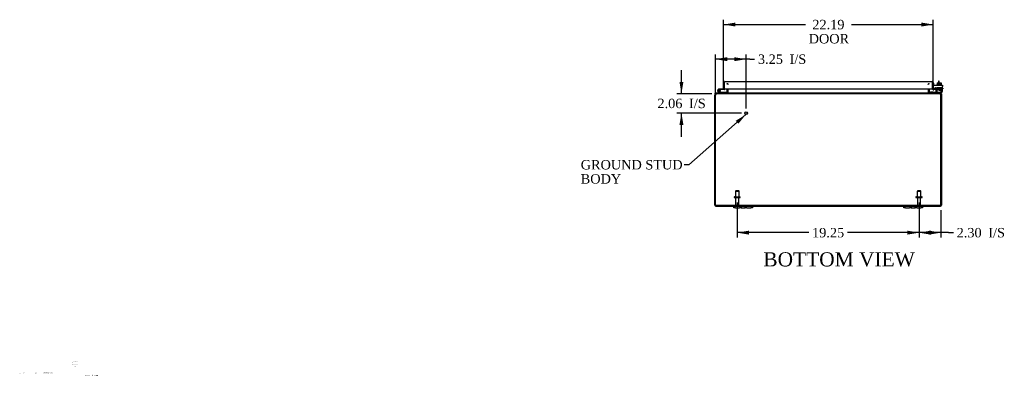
# Model space of a CAD drawing. Header units: inches. Extents: x 6 to 226, y 0 to 156.
# Tile 1 of 8: x 6 to 110, y 0 to 38. Entities that reach past the tile are written whole.
import ezdxf
from ezdxf.enums import TextEntityAlignment as Align

# ---------------------------------------------------------------- set-up
doc = ezdxf.new("R2010")
doc.units = ezdxf.units.IN
doc.header["$MEASUREMENT"] = 0
for name, color, linetype in [('COM40153-1', 7, 'CONTINUOUS'), ('COM40153-2', 7, 'CONTINUOUS'), ('COM42667', 7, 'CONTINUOUS'), ('COM42780', 7, 'CONTINUOUS'), ('COM48459', 7, 'CONTINUOUS'), ('COM48509', 7, 'CONTINUOUS'), ('COM71780-17', 7, 'CONTINUOUS'), ('DEFAULT', 7, 'CONTINUOUS'), ('DIMENSIONS', 7, 'CONTINUOUS'), ('FET07710', 7, 'CONTINUOUS'), ('HNG10620-26B', 7, 'CONTINUOUS'), ('HNG10620-26C', 7, 'CONTINUOUS'), ('HNG10620-26P', 7, 'CONTINUOUS'), ('SCC19011', 7, 'CONTINUOUS'), ('STD21878', 7, 'CONTINUOUS'), ('STD26094', 7, 'CONTINUOUS'), ('WAF25035', 7, 'CONTINUOUS')]:
    doc.layers.add(name, color=color, linetype=linetype)
doc.styles.add('SEACAD_TIMES_NEW_ROMAN', font='times.ttf')

# ---------------------------------------------------------------- blocks, each defined once
blk = doc.blocks.new('SEANNOT_GROUP')
at = {"layer": 'DIMENSIONS', "color": 7, "linetype": 'Continuous', "style": 'SEACAD_TIMES_NEW_ROMAN'}
blk.add_text('Hammond_WEB', height=0.125, dxfattribs=at).set_placement((13.01, 0.57), align=Align.TOP_LEFT)
blk = doc.blocks.new('SEANNOT_GROUP1')
at = {"layer": 'DEFAULT', "linetype": 'Continuous'}
blk.add_hatch(color=136, dxfattribs=at).paths.add_polyline_path([(82.12, 27.2), (82.92, 28.18), (81.84, 27.51)])
at = {"layer": 'DEFAULT', "color": 136, "linetype": 'Continuous'}
blk.add_line((76.87, 22.85), (76.37, 22.85), dxfattribs=at)
blk.add_lwpolyline([(76.87, 22.85), (82.92, 28.18)], dxfattribs=at)
at = {"layer": 'DEFAULT', "color": 136, "linetype": 'Continuous', "style": 'SEACAD_TIMES_NEW_ROMAN'}
for s, p in [('GROUND STUD', (65.43, 23.35)), ('BODY', (65.43, 21.85))]:
    blk.add_text(s, height=1, dxfattribs=at).set_placement(p, align=Align.TOP_LEFT)
blk = doc.blocks.new('GDIMGGROUP7')
at = {"layer": 'DEFAULT', "linetype": 'Continuous'}
for points in [[(102.5, 15.44), (102.5, 15.86), (101.25, 15.65)], [(102.3, 15.44), (103.55, 15.65), (102.3, 15.86)]]:
    blk.add_hatch(color=136, dxfattribs=at).paths.add_polyline_path(points)
at = {"layer": 'DEFAULT', "color": 136, "linetype": 'Continuous'}
for p, q in [((101.25, 18.86), (101.25, 15.15)), ((103.55, 18.02), (103.55, 15.15)), ((104.38, 15.65), (101.25, 15.65)), ((104.38, 15.65), (104.88, 15.65))]:
    blk.add_line(p, q, dxfattribs=at)
at = {"layer": 'DEFAULT', "color": 136, "linetype": 'Continuous', "style": 'SEACAD_TIMES_NEW_ROMAN'}
for s, p in [('2.30', (105.23, 16.15)), ('I/S', (108.58, 16.15))]:
    blk.add_text(s, height=1, dxfattribs=at).set_placement(p, align=Align.TOP_LEFT)
blk = doc.blocks.new('GDIMGGROUP8')
at = {"layer": 'DEFAULT', "linetype": 'Continuous'}
for points in [[(83.25, 15.44), (83.25, 15.86), (82, 15.65)], [(100, 15.44), (101.25, 15.65), (100, 15.86)]]:
    blk.add_hatch(color=136, dxfattribs=at).paths.add_polyline_path(points)
at = {"layer": 'DEFAULT', "color": 136, "linetype": 'Continuous'}
for p, q in [((82, 18.86), (82, 15.15)), ((101.25, 18.86), (101.25, 15.15)), ((89.57, 15.65), (82, 15.65)), ((101.25, 15.65), (93.68, 15.65))]:
    blk.add_line(p, q, dxfattribs=at)
at = {"layer": 'DEFAULT', "color": 136, "linetype": 'Continuous', "style": 'SEACAD_TIMES_NEW_ROMAN'}
blk.add_text('19.25', height=1, dxfattribs=at).set_placement((89.92, 16.15), align=Align.TOP_LEFT)
blk = doc.blocks.new('GDIMGGROUP14')
at = {"layer": 'DEFAULT', "linetype": 'Continuous'}
for points in [[(75.88, 31.63), (76.09, 30.38), (76.3, 31.63)], [(75.88, 27.07), (76.3, 27.07), (76.09, 28.32)]]:
    blk.add_hatch(color=136, dxfattribs=at).paths.add_polyline_path(points)
at = {"layer": 'DEFAULT', "color": 136, "linetype": 'Continuous'}
for p, q in [((76.09, 30.38), (76.09, 32.88)), ((79.3, 30.38), (75.59, 30.38)), ((82.44, 28.32), (75.59, 28.32)), ((76.09, 25.82), (76.09, 28.32))]:
    blk.add_line(p, q, dxfattribs=at)
at = {"layer": 'DEFAULT', "color": 136, "linetype": 'Continuous', "style": 'SEACAD_TIMES_NEW_ROMAN'}
for s, p in [('2.06', (73.55, 29.85)), ('I/S', (76.9, 29.85))]:
    blk.add_text(s, height=1, dxfattribs=at).set_placement(p, align=Align.TOP_LEFT)
blk = doc.blocks.new('GDIMGGROUP15')
at = {"layer": 'DEFAULT', "linetype": 'Continuous'}
for points in [[(80.94, 34.25), (79.69, 34.04), (80.94, 33.83)], [(81.69, 34.25), (81.69, 33.83), (82.94, 34.04)]]:
    blk.add_hatch(color=136, dxfattribs=at).paths.add_polyline_path(points)
at = {"layer": 'DEFAULT', "color": 136, "linetype": 'Continuous'}
for p, q in [((79.69, 24.88), (79.69, 34.54)), ((82.94, 28.82), (82.94, 34.54)), ((83.34, 34.04), (79.69, 34.04)), ((83.34, 34.04), (83.84, 34.04))]:
    blk.add_line(p, q, dxfattribs=at)
at = {"layer": 'DEFAULT', "color": 136, "linetype": 'Continuous', "style": 'SEACAD_TIMES_NEW_ROMAN'}
for s, p in [('3.25', (84.19, 34.54)), ('I/S', (87.54, 34.54))]:
    blk.add_text(s, height=1, dxfattribs=at).set_placement(p, align=Align.TOP_LEFT)
blk = doc.blocks.new('GDIMGGROUP20')
at = {"layer": 'DEFAULT', "linetype": 'Continuous'}
for points in [[(81.81, 37.92), (80.56, 37.71), (81.81, 37.5)], [(101.5, 37.92), (101.5, 37.5), (102.75, 37.71)]]:
    blk.add_hatch(color=136, dxfattribs=at).paths.add_polyline_path(points)
at = {"layer": 'DEFAULT', "color": 136, "linetype": 'Continuous'}
for p, q in [((80.56, 31.37), (80.56, 38.21)), ((80.56, 37.71), (89.21, 37.71)), ((94.1, 37.71), (102.75, 37.71)), ((102.75, 31.4), (102.75, 38.21))]:
    blk.add_line(p, q, dxfattribs=at)
at = {"layer": 'DEFAULT', "color": 136, "linetype": 'Continuous', "style": 'SEACAD_TIMES_NEW_ROMAN'}
for s, p in [('22.19', (89.95, 38.21)), ('DOOR', (89.56, 36.71))]:
    blk.add_text(s, height=1, dxfattribs=at).set_placement(p, align=Align.TOP_LEFT)

msp = doc.modelspace()

# ---------------------------------------------------------------- linework, layer by layer
at = {"layer": 'COM40153-1', "color": 7}
for p, q in [((103.3, 31.7), (103.3, 31.52)), ((103.37, 31.7), (103.3, 31.7)), ((103.37, 31.52), (103.37, 31.7))]:
    msp.add_line(p, q, dxfattribs=at)
at = {"layer": 'COM40153-2', "color": 7}
for p, q in [((102.82, 31.49), (102.75, 31.49)), ((102.82, 31.3), (102.82, 31.49)), ((103.03, 30.89), (102.87, 30.89)), ((103.02, 30.96), (102.92, 30.96)), ((103.75, 30.96), (103.72, 30.96)), ((103.72, 30.89), (103.75, 30.89)), ((103.75, 30.96), (103.75, 30.89))]:
    msp.add_line(p, q, dxfattribs=at)
msp.add_arc((102.86, 31), 0.108, 180, 186.8545, dxfattribs=at)
at = {"layer": 'COM42667', "color": 7}
for p, q in [((102.75, 31.3), (103.72, 31.3)), ((102.75, 31.15), (102.75, 31.3)), ((103.72, 31.3), (103.72, 31.15)), ((102.75, 31.15), (102.75, 30.9)), ((102.86, 30.87), (102.92, 30.96)), ((103.03, 30.93), (103.03, 30.67)), ((103.38, 30.76), (103.5, 30.92)), ((103.38, 30.73), (103.38, 30.76)), ((103.49, 30.73), (103.38, 30.73)), ((103.49, 30.87), (103.41, 30.76)), ((103.41, 30.76), (103.49, 30.76)), ((103.49, 30.76), (103.49, 30.87)), ((103.49, 30.67), (103.49, 30.73)), ((103.52, 30.67), (103.49, 30.67)), ((103.5, 30.92), (103.52, 30.92)), ((103.52, 30.92), (103.52, 30.76)), ((103.52, 30.76), (103.56, 30.76)), ((103.56, 30.73), (103.52, 30.73)), ((103.52, 30.73), (103.52, 30.67)), ((103.56, 30.76), (103.56, 30.73)), ((103.72, 30.67), (103.72, 31.15))]:
    msp.add_line(p, q, dxfattribs=at)
for centre, radius, start, end in [((102.81, 30.9), 0.06, 180, 202.199), ((102.97, 30.93), 0.06, 0, 147.1545), ((103.16, 30.67), 0.125, 180, 270), ((103.59, 30.67), 0.125, 270, 0)]:
    msp.add_arc(centre, radius, start, end, dxfattribs=at)
at = {"layer": 'COM42780', "color": 7}
for p, q in [((102.32, 30.54), (102.39, 30.61)), ((102.32, 30.54), (102.37, 30.49)), ((102.39, 30.61), (102.44, 30.56)), ((102.47, 30.55), (103.37, 30.55)), ((102.5, 30.55), (102.5, 30.55)), ((102.56, 30.55), (102.5, 30.55)), ((102.56, 30.55), (102.56, 30.55)), ((102.59, 30.55), (102.56, 30.55)), ((102.59, 30.55), (102.59, 30.55)), ((102.75, 30.55), (102.59, 30.55)), ((102.71, 30.55), (102.71, 30.55)), ((102.75, 30.55), (102.75, 30.55)), ((103.12, 31.02), (103.62, 31.02)), ((103.12, 30.94), (103.12, 31.02)), ((103.12, 30.88), (103.12, 30.94)), ((103.12, 30.94), (103.12, 30.47)), ((103.12, 30.93), (103.62, 30.93)), ((103.17, 30.93), (103.17, 30.83)), ((103.17, 30.83), (103.56, 30.83)), ((103.24, 31.02), (103.24, 30.83)), ((103.26, 31.02), (103.26, 30.83)), ((103.37, 30.55), (103.62, 30.55)), ((103.48, 30.83), (103.48, 31.02)), ((103.49, 31.02), (103.49, 30.83)), ((103.62, 30.45), (103.51, 30.45)), ((103.56, 30.83), (103.56, 30.93)), ((103.62, 30.88), (103.62, 31.02)), ((103.62, 30.59), (103.62, 30.88)), ((103.62, 30.55), (103.62, 30.59)), ((103.62, 30.55), (103.62, 30.55)), ((103.62, 30.55), (103.62, 30.45))]:
    msp.add_line(p, q, dxfattribs=at)
for radius in [0.143, 0.048]:
    msp.add_arc((102.47, 30.6), radius, 225, 270, dxfattribs=at)
msp.add_ellipse((102.87, 31.55), major_axis=(0, -14.32), ratio=0.017455, start_param=1.503851, end_param=1.524085, dxfattribs=at)
for points, knots in [([(103.11, 30.55), (103.11, 30.55), (103.11, 30.55), (103.12, 30.55), (103.12, 30.55), (103.12, 30.55)], [0, 0, 0, 0, 0.25, 0.25, 0.3597521, 0.3597521, 0.3597521, 0.3597521]), ([(103.12, 30.47), (103.12, 30.46), (103.12, 30.46), (103.12, 30.45), (103.11, 30.45), (103.11, 30.45)], [0, 0, 0, 0, 0.5, 0.5, 1, 1, 1, 1]), ([(103.12, 30.55), (103.12, 30.55), (103.12, 30.55), (103.12, 30.56), (103.12, 30.56), (103.12, 30.57), (103.12, 30.57), (103.12, 30.58), (103.12, 30.59), (103.12, 30.59)], [0.3597521, 0.3597521, 0.3597521, 0.3597521, 0.375, 0.375, 0.5, 0.5, 0.75, 0.75, 1, 1, 1, 1])]:
    msp.add_open_spline(points, degree=3, knots=knots, dxfattribs=at)
at = {"layer": 'COM48459', "color": 7}
for p, q in [((79.62, 30.34), (79.62, 30.23)), ((79.69, 30.34), (79.62, 30.34)), ((79.69, 30.34), (79.69, 30.23)), ((79.71, 30.37), (79.73, 30.38)), ((79.73, 30.38), (79.73, 30.45)), ((79.73, 30.45), (79.8, 30.45)), ((80.92, 30.48), (80.99, 30.46)), ((80.93, 30.49), (80.93, 30.9)), ((81, 30.49), (81, 30.9)), ((102.25, 30.49), (102.25, 30.9)), ((102.32, 30.48), (102.26, 30.46)), ((102.32, 30.9), (102.32, 30.49)), ((103.45, 30.45), (103.51, 30.45)), ((103.51, 30.38), (103.51, 30.45)), ((103.53, 30.37), (103.51, 30.38)), ((103.55, 30.34), (103.55, 30.23)), ((103.55, 30.34), (103.62, 30.34)), ((103.62, 30.34), (103.62, 30.23)), ((79.62, 18.56), (79.62, 30.23)), ((103.62, 30.23), (103.62, 18.56)), ((79.73, 18.45), (81.62, 18.45)), ((83.62, 18.45), (99.62, 18.45)), ((101.62, 18.45), (103.51, 18.45))]:
    msp.add_line(p, q, dxfattribs=at)
for centre, radius, start, end in [((79.73, 30.34), 0.108, 122.6431, 180), ((79.73, 30.34), 0.109, 90.0913, 122.5518), ((79.73, 30.34), 0.036, 122.6431, 180), ((80.89, 30.49), 0.036, 270.0001, 343.7794), ((80.89, 30.49), 0.036, 343.7795, 360), ((80.89, 30.49), 0.108, 343.7795, 360), ((102.36, 30.49), 0.108, 180, 196.2205), ((102.36, 30.49), 0.036, 180, 196.2205), ((102.36, 30.49), 0.036, 196.2206, 269.9999), ((103.51, 30.34), 0.108, 57.3569, 90), ((103.51, 30.34), 0.036, 0, 57.3569), ((103.51, 30.34), 0.108, 0, 57.3569), ((79.73, 18.56), 0.108, 180, 270), ((103.51, 18.56), 0.108, 270, 0)]:
    msp.add_arc(centre, radius, start, end, dxfattribs=at)
at = {"layer": 'COM48509', "color": 7}
for p, q in [((80.94, 31.39), (80.94, 31.47)), ((81.02, 31.37), (81.02, 31.39)), ((102.22, 31.37), (102.22, 31.39)), ((102.31, 31.39), (102.31, 31.47)), ((79.77, 30.37), (79.8, 30.38)), ((103.45, 30.45), (79.8, 30.45)), ((79.8, 30.38), (79.8, 30.45)), ((103.45, 30.38), (79.8, 30.38)), ((80.95, 30.45), (80.95, 30.38)), ((81.02, 30.49), (81.02, 30.9)), ((81.02, 30.49), (81.02, 30.48)), ((81.02, 30.48), (81.02, 30.46)), ((102.22, 30.9), (102.22, 30.49)), ((102.22, 30.48), (102.22, 30.49)), ((102.22, 30.48), (102.22, 30.46)), ((102.3, 30.45), (102.3, 30.38)), ((103.45, 30.38), (103.45, 30.45)), ((103.45, 30.38), (103.48, 30.37)), ((79.69, 18.52), (79.69, 30.23)), ((103.55, 18.52), (103.55, 30.23)), ((103.55, 18.52), (79.69, 18.52))]:
    msp.add_line(p, q, dxfattribs=at)
for centre, radius, start, end in [((79.94, 30.23), 0.25, 151.8454, 180), ((79.94, 30.3), 0.219, 141.4717, 168.0655), ((79.8, 30.28), 0.0964, 109.4824, 141.066), ((79.8, 30.41), 0.0474, 94.5956, 140.4649), ((80.94, 30.6), 0.144, 273.4883, 305.1665), ((102.31, 30.6), 0.144, 234.8335, 266.5117), ((103.44, 30.41), 0.0474, 39.5351, 85.4044), ((103.31, 30.3), 0.219, 11.9345, 38.5283), ((103.45, 30.28), 0.0962, 38.8912, 70.5605), ((103.3, 30.23), 0.25, 0, 28.1546)]:
    msp.add_arc(centre, radius, start, end, dxfattribs=at)
for points in [[(80.94, 31.47), (80.94, 31.47), (80.95, 31.46), (80.97, 31.46), (80.97, 31.45), (80.99, 31.44), (80.99, 31.43), (81.01, 31.41), (81.02, 31.4), (81.02, 31.39)], [(102.22, 31.39), (102.23, 31.4), (102.24, 31.41), (102.25, 31.43), (102.26, 31.44), (102.27, 31.45), (102.28, 31.46), (102.29, 31.46), (102.3, 31.47), (102.31, 31.47)], [(81.02, 30.46), (81.02, 30.45), (81.01, 30.44), (81, 30.42), (80.99, 30.41), (80.98, 30.4), (80.97, 30.39), (80.96, 30.38), (80.95, 30.38), (80.95, 30.38)], [(102.3, 30.38), (102.29, 30.38), (102.28, 30.38), (102.27, 30.39), (102.27, 30.4), (102.25, 30.41), (102.25, 30.42), (102.24, 30.44), (102.23, 30.45), (102.22, 30.46)]]:
    msp.add_open_spline(points, degree=3, knots=[0, 0, 0, 0, 0.25, 0.25, 0.5, 0.5, 0.75, 0.75, 1, 1, 1, 1], dxfattribs=at)
at = {"layer": 'COM71780-17', "color": 7}
for p, q in [((80.56, 30.87), (80.56, 31.55)), ((80.63, 31.66), (80.63, 31.55)), ((80.63, 31.55), (80.63, 31.66)), ((80.63, 30.87), (80.63, 31.55)), ((80.63, 31.55), (80.63, 30.9)), ((80.67, 31.66), (102.64, 31.66)), ((102.68, 31.55), (102.68, 31.66)), ((102.68, 31.66), (102.68, 31.55)), ((102.68, 30.9), (102.68, 31.55)), ((102.68, 31.55), (102.68, 30.9)), ((102.75, 31.55), (102.75, 30.9)), ((80.56, 30.87), (80.63, 30.87)), ((80.63, 30.9), (102.68, 30.9)), ((102.75, 30.9), (102.68, 30.9)), ((102.76, 30.87), (102.71, 30.81)), ((102.96, 30.89), (102.79, 30.86)), ((102.79, 30.86), (102.8, 30.79)), ((102.97, 30.82), (102.8, 30.79)), ((102.97, 30.82), (102.96, 30.89))]:
    msp.add_line(p, q, dxfattribs=at)
for centre, radius, start, end in [((80.67, 31.55), 0.108, 109.4712, 180), ((80.67, 31.55), 0.108, 90, 109.4712), ((102.64, 31.55), 0.108, 70.5288, 90), ((102.64, 31.55), 0.108, 0, 70.5288), ((102.78, 30.9), 0.108, 180, 230), ((102.78, 30.9), 0.108, 230.0001, 279.9999), ((102.78, 30.9), 0.036, 180, 230), ((102.78, 30.9), 0.036, 230, 280)]:
    msp.add_arc(centre, radius, start, end, dxfattribs=at)
for centre, start_param, end_param in [((80.67, 31.55), 3.141593, 3.48143), ((102.64, 31.55), 2.801756, 3.141593)]:
    msp.add_ellipse(centre, major_axis=(0, -0.108), ratio=0.997813, start_param=start_param, end_param=end_param, dxfattribs=at)
at = {"layer": 'FET07710', "color": 7}
for p, q in [((81.62, 18.27), (81.62, 18.45)), ((81.62, 18.45), (81.81, 18.45)), ((81.81, 18.27), (81.62, 18.27)), ((81.81, 18.45), (82.22, 18.45)), ((81.81, 18.27), (82.22, 18.27)), ((82.22, 18.45), (82.4, 18.45)), ((82.4, 18.27), (82.22, 18.27)), ((82.4, 18.45), (82.62, 18.45)), ((82.4, 18.45), (82.4, 18.27)), ((82.4, 18.27), (82.62, 18.27)), ((82.62, 18.45), (82.62, 18.45)), ((82.62, 18.45), (82.84, 18.45)), ((82.62, 18.27), (82.84, 18.27)), ((82.62, 18.27), (82.62, 18.27)), ((82.84, 18.27), (82.84, 18.45)), ((82.84, 18.45), (83.03, 18.45)), ((83.03, 18.27), (82.84, 18.27)), ((83.03, 18.45), (83.44, 18.45)), ((83.03, 18.27), (83.44, 18.27)), ((83.44, 18.45), (83.62, 18.45)), ((83.62, 18.27), (83.44, 18.27)), ((83.62, 18.45), (83.62, 18.27)), ((99.62, 18.27), (99.62, 18.45)), ((99.62, 18.45), (99.81, 18.45)), ((99.81, 18.27), (99.62, 18.27)), ((99.81, 18.45), (100.22, 18.45)), ((99.81, 18.27), (100.22, 18.27)), ((100.22, 18.45), (100.4, 18.45)), ((100.4, 18.27), (100.22, 18.27)), ((100.4, 18.45), (100.62, 18.45)), ((100.4, 18.45), (100.4, 18.27)), ((100.4, 18.27), (100.62, 18.27)), ((100.62, 18.45), (100.62, 18.45)), ((100.62, 18.45), (100.84, 18.45)), ((100.62, 18.27), (100.84, 18.27)), ((100.62, 18.27), (100.62, 18.27)), ((100.84, 18.27), (100.84, 18.45)), ((100.84, 18.45), (101.03, 18.45)), ((101.03, 18.27), (100.84, 18.27)), ((101.03, 18.45), (101.44, 18.45)), ((101.03, 18.27), (101.44, 18.27)), ((101.44, 18.45), (101.62, 18.45)), ((101.62, 18.27), (101.44, 18.27)), ((101.62, 18.45), (101.62, 18.27))]:
    msp.add_line(p, q, dxfattribs=at)
at = {"layer": 'HNG10620-26B', "color": 7}
for p, q in [((80.08, 30.48), (79.95, 30.6)), ((80.12, 30.52), (80, 30.65)), ((80.11, 30.57), (80.09, 30.62)), ((80.88, 30.51), (80.14, 30.51)), ((80.88, 30.45), (80.88, 30.51))]:
    msp.add_line(p, q, dxfattribs=at)
for centre, radius, start, end in [((80.06, 30.71), 0.154, 287.1819, 225), ((80.06, 30.71), 0.0938, 287.1819, 225), ((80.14, 30.54), 0.089, 225, 270), ((80.14, 30.54), 0.029, 225, 270)]:
    msp.add_arc(centre, radius, start, end, dxfattribs=at)
at = {"layer": 'HNG10620-26C', "color": 7}
for p, q in [((80.63, 31.35), (80.63, 31.35)), ((80.22, 30.87), (80.06, 30.87)), ((80.22, 30.81), (80.18, 30.81)), ((80.56, 30.87), (80.22, 30.87)), ((80.22, 30.87), (80.22, 30.81)), ((80.6, 30.81), (80.22, 30.81))]:
    msp.add_line(p, q, dxfattribs=at)
for centre, radius, start, end in [((80.06, 30.71), 0.154, 277.4281, 287.1819), ((80.6, 30.9), 0.089, 270, 0)]:
    msp.add_arc(centre, radius, start, end, dxfattribs=at)
at = {"layer": 'HNG10620-26P', "color": 7}
msp.add_circle((80.06, 30.71), 0.0938, dxfattribs=at)
at = {"layer": 'SCC19011', "color": 7}
for p, q in [((103.15, 31.52), (103.15, 31.34)), ((103.15, 31.52), (103.37, 31.52)), ((103.37, 31.52), (103.37, 31.34)), ((103.37, 31.52), (103.58, 31.52)), ((103.58, 31.52), (103.58, 31.34))]:
    msp.add_line(p, q, dxfattribs=at)
at = {"layer": 'STD21878', "color": 7}
for radius in [0.141, 0.125]:
    msp.add_circle((82.94, 28.32), radius, dxfattribs=at)
at = {"layer": 'STD26094', "color": 7}
for p, q in [((81.85, 20.09), (81.81, 20.05)), ((81.81, 20.05), (82.19, 20.05)), ((81.81, 20.05), (81.81, 19.46)), ((82.15, 20.09), (81.85, 20.09)), ((82.19, 20.05), (82.15, 20.09)), ((82.19, 19.46), (82.19, 20.05)), ((101.1, 20.09), (101.06, 20.05)), ((101.06, 20.05), (101.44, 20.05)), ((101.06, 20.05), (101.06, 19.46)), ((101.4, 20.09), (101.1, 20.09)), ((101.44, 20.05), (101.4, 20.09)), ((101.44, 19.46), (101.44, 20.05)), ((81.67, 19.43), (81.67, 19.39)), ((81.7, 19.46), (82.29, 19.46)), ((81.7, 19.36), (82.29, 19.36)), ((81.83, 19.36), (81.83, 18.58)), ((82.16, 18.58), (82.16, 19.36)), ((82.32, 19.39), (82.32, 19.43)), ((100.92, 19.43), (100.92, 19.39)), ((100.95, 19.46), (101.54, 19.46)), ((100.95, 19.36), (101.54, 19.36)), ((101.08, 19.36), (101.08, 18.58)), ((101.41, 18.58), (101.41, 19.36)), ((101.57, 19.39), (101.57, 19.43))]:
    msp.add_line(p, q, dxfattribs=at)
for centre, radius, start, end in [((81.7, 19.43), 0.03, 90, 180), ((81.7, 19.39), 0.03, 180, 270), ((82.29, 19.43), 0.03, 0, 90), ((82.29, 19.39), 0.03, 270, 0), ((100.95, 19.43), 0.03, 90, 180), ((100.95, 19.39), 0.03, 180, 270), ((101.54, 19.43), 0.03, 0, 90), ((101.54, 19.39), 0.03, 270, 0), ((81.89, 18.58), 0.06, 180, 270), ((82.1, 18.58), 0.06, 270, 0), ((101.14, 18.58), 0.06, 180, 270), ((101.35, 18.58), 0.06, 270, 0)]:
    msp.add_arc(centre, radius, start, end, dxfattribs=at)
at = {"layer": 'WAF25035', "color": 7}
for p, q in [((103.62, 31.34), (103.12, 31.34)), ((103.12, 31.34), (103.12, 31.3)), ((103.62, 31.3), (103.62, 31.34))]:
    msp.add_line(p, q, dxfattribs=at)

# ---------------------------------------------------------------- block references
at = {"layer": 'DEFAULT', "color": 7}
for name in ['GDIMGGROUP20', 'GDIMGGROUP15', 'GDIMGGROUP14', 'SEANNOT_GROUP1', 'GDIMGGROUP8', 'GDIMGGROUP7']:
    msp.add_blockref(name, (0, 0), dxfattribs=at)
at = {"layer": 'DIMENSIONS', "color": 7}
msp.add_blockref('SEANNOT_GROUP', (0, 0), dxfattribs=at)

# ---------------------------------------------------------------- texts
at = {"layer": 'DEFAULT', "color": 7, "style": 'SEACAD_TIMES_NEW_ROMAN'}
msp.add_text('BOTTOM VIEW', height=1.5, dxfattribs=at).set_placement((84.76, 13.57), align=Align.TOP_LEFT)
at = {"layer": 'DIMENSIONS', "color": 7, "attachment_point": 5}
for s, insert, char_height, width in [('{\\fTimes New Roman|b0||i0||c0|p34;\\C7;\\H8.e-002;\\W1.;X.XXXXXX}', (11.88, 1.94), 0.08, 0.9802), ('{\\fTimes New Roman|b0||i0||c0|p34;\\C7;\\H8.e-002;\\W1.;XX XX XX}', (11.88, 1.7), 0.08, 0.9802), ('{\\fTimes New Roman|b0||i0||c0|p34;\\C7;\\H8.e-002;\\W1.;N/A\\P}', (11.87, 1.45), 0.08, 0.869), ('{\\fTimes New Roman|b0||i0||c0|p34;\\C7;\\H8.e-002;\\W1.;A}', (6.06, 0.74), 0.08, 0.1066), ('{\\fTimes New Roman|b0||i0||c0|p34;\\C7;\\H8.e-002;\\W1.;N/A}', (6.48, 0.75), 0.08, 0.4265), ('{\\fTimes New Roman|b0||i0||c0|p34;\\C7;\\H7.e-002;\\W1.;RELEASE}', (7.59, 0.76), 0.07, 1.7284), ('{\\fTimes New Roman|b0||i0||c0|p34;\\C7;\\H8.e-002;\\W1.;XXXXXXX}', (8.85, 0.75), 0.08, 0.7406), ('{\\fTimes New Roman|b0||i0||c0|p34;\\C7;\\H8.e-002;\\W1.;XXX}', (9.41, 0.75), 0.08, 0.3546)]:
    msp.add_mtext(s, dxfattribs=dict(at, insert=insert, char_height=char_height, width=width))

doc.saveas('drawing.dxf')
